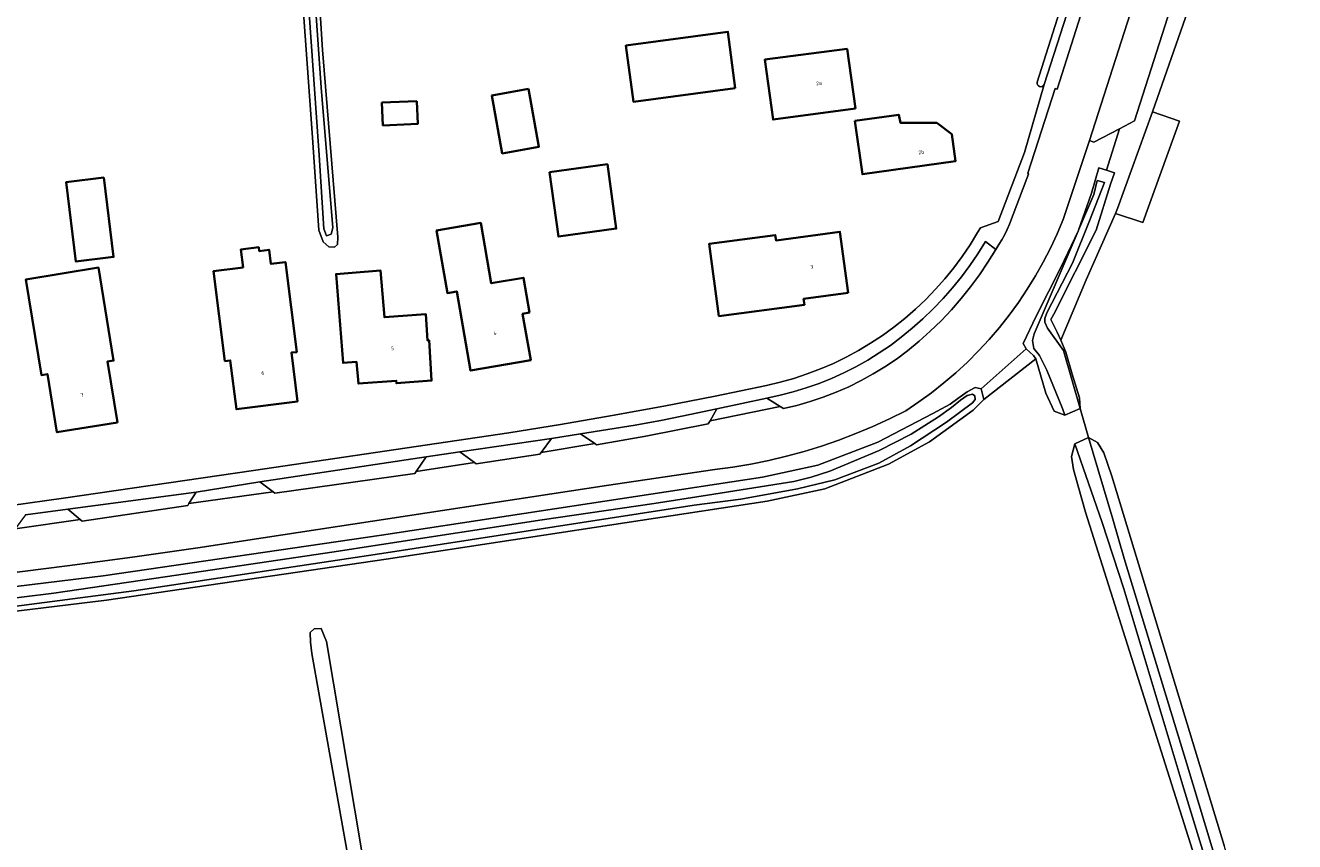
# Model space of a CAD drawing. Header units: metres. Extents: x 229229 to 231729, y 593167 to 595667.
# Tile 24 of 256: x 230158 to 230313, y 593499 to 593599. Entities that reach past the tile are written whole.
import ezdxf
from ezdxf.enums import TextEntityAlignment as Align

# ---------------------------------------------------------------- set-up
doc = ezdxf.new("R2010")
doc.units = ezdxf.units.M
for name, color, linetype, lineweight in [('B-WE-GR-GRAS-GV', 60, 'Continuous', 13), ('B-WE-GR-GROENVOORZIENING-GV', 80, 'Continuous', 18), ('B-WE-OG-BEBOUWING-GV', 7, 'Continuous', 35), ('B-WE-OG-BEBOUWING-T18', 10, 'Continuous', 18), ('B-WE-OG-BEBOUWING_SCHUUR-GV', 7, 'Continuous', 35), ('B-WE-OG-TERREIN_ERF-GV', 7, 'Continuous', 18), ('B-WE-OG-WATER-GV', 130, 'Continuous', 18), ('B-WE-OG-WATER_SLOOT-GV', 120, 'Continuous', 18), ('B-WE-VH-VERHARDING_GESLOTEN-GV', 252, 'Continuous', 18), ('B-WE-VH-VERHARDING_OPEN-GV', 252, 'Continuous', 18)]:
    doc.layers.add(name, color=color, linetype=linetype, lineweight=lineweight)
doc.styles.add('NLCS-ISO-M250-T18', font='NLCS-ISO.ttf', dxfattribs={"height": 0.45})

msp = doc.modelspace()

# ---------------------------------------------------------------- linework, layer by layer
at = {"layer": 'B-WE-GR-GRAS-GV'}
for points in [[(230313.45, 593635.634), (230310.205, 593631.88), (230307.302, 593627.377), (230305.412, 593623.375), (230302.138, 593614.584), (230301.245, 593611.86), (230302.392, 593607.865), (230302.232, 593606.212), (230295.892, 593588.087), (230299.217, 593586.962), (230294.719, 593574.527), (230291.349, 593575.613), (230287.793, 593567.51), (230284.656, 593560.101), (230285.279, 593558.65), (230286.063, 593555.942), (230286.945, 593553.032), (230287.04, 593551.73), (230288.069, 593548.181), (230289.176, 593547.555), (230289.919, 593546.279), (230290.935, 593543.452), (230304.674, 593498.177)], [(230304.155, 593486.999), (230287.697, 593539.013), (230286.785, 593542.206), (230286.237, 593544.255), (230285.964, 593545.86), (230286.387, 593547.387), (230288.069, 593548.181), (230287.04, 593551.73), (230285.151, 593550.92), (230283.84, 593551.406), (230282.831, 593553.598), (230281.598, 593557.801), (230275.244, 593552.831), (230273.933, 593551.52), (230268.576, 593547.62), (230263.547, 593544.903), (230255.777, 593541.887), (230248.688, 593540.365), (230202.014, 593533.254), (230167.747, 593528.252), (230132.161, 593523.897)], [(230197.546, 593495.772), (230192.917, 593521.676), (230192.754, 593523.093), (230192.701, 593524.255), (230193.183, 593524.719), (230194.047, 593524.769), (230194.699, 593523.181), (230199.932, 593492.029)]]:
    msp.add_lwpolyline(points, dxfattribs=at)
msp.add_lwpolyline([(230274.92, 593554.138), (230275.244, 593552.831), (230281.598, 593557.801), (230281.339, 593558.205), (230280.433, 593559.034)], close=True, dxfattribs=at)
at = {"layer": 'B-WE-GR-GROENVOORZIENING-GV'}
for points in [[(230283.444, 593562.643), (230284.227, 593561.099), (230284.656, 593560.101), (230287.793, 593567.51), (230291.349, 593575.613), (230291.63, 593576.253), (230295.892, 593588.087), (230302.232, 593606.212), (230302.392, 593607.865), (230301.245, 593611.86), (230300.497, 593612.465), (230298.588, 593608.336), (230299.79, 593606.005), (230293.713, 593586.966), (230291.865, 593586.011), (230290.28, 593580.929), (230291.233, 593580.627), (230290.756, 593579.23), (230289.019, 593573.592), (230283.8, 593563.277)], [(230276.696, 593571.229), (230275.426, 593572.182), (230274.506, 593570.7), (230273.526, 593569.257), (230272.487, 593567.856), (230271.39, 593566.499), (230270.238, 593565.189), (230269.033, 593563.928), (230267.776, 593562.718), (230266.471, 593561.561), (230265.118, 593560.459), (230263.792, 593559.466), (230262.423, 593558.532), (230261.016, 593557.658), (230259.572, 593556.845), (230258.094, 593556.096), (230256.585, 593555.412), (230255.048, 593554.794), (230253.485, 593554.243), (230251.9, 593553.761), (230250.296, 593553.347), (230248.675, 593553.004), (230250.289, 593551.979), (230250.699, 593551.718), (230252.342, 593552.109), (230253.965, 593552.574), (230255.567, 593553.111), (230257.142, 593553.719), (230258.688, 593554.398), (230260.203, 593555.145), (230261.682, 593555.96), (230263.123, 593556.84), (230264.524, 593557.784), (230265.88, 593558.79), (230267.304, 593559.959), (230268.677, 593561.187), (230269.998, 593562.471), (230271.264, 593563.81), (230272.473, 593565.2), (230273.622, 593566.64), (230274.711, 593568.126), (230275.736, 593569.657)], [(230241.483, 593549.843), (230241.704, 593550.232), (230242.535, 593551.698), (230239.216, 593550.98), (230235.886, 593550.315), (230232.546, 593549.702), (230229.197, 593549.142), (230225.839, 593548.634), (230227.58, 593547.422), (230227.792, 593547.274), (230233.84, 593548.345)], [(230220.838, 593546.137), (230220.993, 593546.345), (230222.256, 593548.039), (230211.048, 593546.396), (230212.825, 593545.092), (230213.045, 593544.93)], [(230188.391, 593541.335), (230205.543, 593543.778), (230205.693, 593543.997), (230206.926, 593545.787), (230186.546, 593542.72), (230188.174, 593541.498)], [(230164.765, 593537.929), (230177.712, 593539.855), (230177.848, 593540.067), (230178.75, 593541.477), (230163.019, 593539.371), (230164.539, 593538.116)]]:
    msp.add_lwpolyline(points, close=True, dxfattribs=at)
msp.add_lwpolyline([(230131.859, 593526.883), (230167.373, 593531.228), (230201.443, 593536.202), (230248.134, 593543.315), (230254.923, 593544.773), (230262.256, 593547.619), (230269.005, 593551.132), (230271.102, 593552.248), (230272.067, 593552.96), (230273.208, 593553.769), (230274.189, 593554.293), (230274.92, 593554.138), (230280.433, 593559.034), (230280.037, 593559.704), (230281.651, 593563.025), (230284.665, 593569.026), (230286.798, 593573.474), (230286.827, 593573.534), (230286.84, 593573.571), (230288.41, 593578.134), (230289.327, 593581.231), (230290.28, 593580.929), (230291.865, 593586.011), (230288.725, 593584.388), (230288.199, 593584.578), (230284.952, 593574.892), (230284.206, 593573.115), (230283.392, 593571.367), (230282.51, 593569.653), (230281.563, 593567.975), (230280.551, 593566.334), (230279.477, 593564.734), (230278.341, 593563.176), (230277.145, 593561.664), (230275.892, 593560.2), (230274.583, 593558.785), (230273.22, 593557.422), (230271.805, 593556.113), (230270.34, 593554.86), (230268.828, 593553.665), (230267.27, 593552.529), (230265.67, 593551.455), (230263.67, 593550.45), (230261.638, 593549.513), (230259.575, 593548.643), (230257.485, 593547.842), (230255.37, 593547.112), (230253.231, 593546.452), (230251.071, 593545.863), (230248.894, 593545.347), (230246.7, 593544.903), (230244.492, 593544.532), (230242.274, 593544.235), (230229.033, 593542.283), (230186.956, 593535.858), (230178.958, 593534.653), (230170.951, 593533.509), (230162.935, 593532.425), (230154.912, 593531.402)], dxfattribs=at)
at = {"layer": 'B-WE-OG-BEBOUWING-GV'}
for points in [[(230244.79, 593590.99), (230243.89, 593597.91), (230231.4, 593596.21), (230232.32, 593589.33)], [(230259.51, 593588.51), (230258.49, 593595.8), (230248.42, 593594.49), (230249.43, 593587.13)], [(230205.77, 593589.397), (230201.503, 593589.213), (230201.624, 593586.413), (230205.891, 593586.597)], [(230259.418, 593586.991), (230260.356, 593580.445), (230271.772, 593582.061), (230271.309, 593585.349), (230269.474, 593586.746), (230265.024, 593586.757), (230264.825, 593587.727)], [(230222.026, 593580.687), (230223.117, 593572.802), (230230.212, 593573.784), (230229.121, 593581.669)], [(230167.428, 593580.021), (230162.818, 593579.449), (230164.022, 593569.738), (230168.632, 593570.31)], [(230219.57, 593563.48), (230218.83, 593567.76), (230214.9, 593567.07), (230213.6, 593574.48), (230208.19, 593573.53), (230209.52, 593565.87), (230210.66, 593566.07), (230212.36, 593556.37), (230219.73, 593557.65), (230218.73, 593563.34)], [(230258.63, 593565.89), (230257.61, 593573.38), (230249.78, 593572.32), (230249.69, 593572.98), (230241.59, 593571.89), (230242.78, 593563.05), (230253.25, 593564.45), (230253.15, 593565.16)], [(230184.488, 593569.014), (230184.184, 593568.976), (230180.88, 593568.56), (230182.27, 593557.53), (230182.93, 593557.62), (230183.67, 593551.64), (230191.16, 593552.59), (230190.42, 593558.57), (230191.06, 593558.65), (230189.69, 593569.67), (230187.91, 593569.446), (230187.688, 593571.176), (230186.471, 593571.02), (230186.411, 593571.491), (230184.212, 593571.208)], [(230169.1, 593550.03), (230167.88, 593557.48), (230168.64, 593557.6), (230166.78, 593568.99), (230157.9, 593567.54), (230159.78, 593555.83), (230160.53, 593555.95), (230161.68, 593548.82)], [(230197.85, 593568.36), (230195.881, 593568.202), (230196.746, 593557.312), (230198.408, 593557.444), (230198.62, 593554.77), (230203.26, 593555.12), (230203.28, 593554.83), (230207.59, 593555.15), (230207.28, 593560.1), (230207.08, 593560.08), (230206.88, 593563.3), (230201.8, 593562.9), (230201.34, 593568.64)]]:
    msp.add_lwpolyline(points, close=True, dxfattribs=at)
at = {"layer": 'B-WE-OG-BEBOUWING_SCHUUR-GV'}
msp.add_lwpolyline([(230219.453, 593590.902), (230214.948, 593590.093), (230216.238, 593582.989), (230220.744, 593583.798)], close=True, dxfattribs=at)
at = {"layer": 'B-WE-OG-TERREIN_ERF-GV'}
for points in [[(230193.269, 593610.588), (230194.22, 593595.7), (230196.088, 593572.711), (230196.073, 593571.822), (230195.689, 593571.516), (230195.016, 593571.532), (230194.292, 593572.16), (230193.794, 593573.592), (230192.938, 593585.531), (230191.821, 593601.386)], [(230156.079, 593539.856), (230162.499, 593540.737), (230185.759, 593544.116), (230210.681, 593547.802), (230217.033, 593548.75), (230223.373, 593549.769), (230229.702, 593550.857), (230236.019, 593552.016), (230242.323, 593553.244), (230248.612, 593554.542), (230250.295, 593554.94), (230251.96, 593555.412), (230253.602, 593555.956), (230255.219, 593556.572), (230256.807, 593557.258), (230258.363, 593558.013), (230259.885, 593558.835), (230261.369, 593559.724), (230262.813, 593560.677), (230264.214, 593561.692), (230265.569, 593562.768), (230266.875, 593563.902), (230268.13, 593565.092), (230269.332, 593566.336), (230270.478, 593567.632), (230271.566, 593568.977), (230272.595, 593570.368), (230273.561, 593571.803), (230274.463, 593573.279), (230274.845, 593573.874), (230276.988, 593574.633), (230280.234, 593583.108), (230282.63, 593591.433), (230282.534, 593591.296), (230282.394, 593591.203), (230282.231, 593591.167), (230282.065, 593591.192), (230281.919, 593591.275), (230281.814, 593591.405), (230281.762, 593591.565), (230281.772, 593591.732), (230284.527, 593600.36)]]:
    msp.add_lwpolyline(points, dxfattribs=at)
for points in [[(230285.407, 593600.059), (230285.415, 593600.23), (230285.361, 593600.392), (230285.252, 593600.524), (230285.103, 593600.608), (230284.934, 593600.633), (230284.767, 593600.595), (230284.625, 593600.5), (230284.527, 593600.36), (230281.772, 593591.732), (230281.762, 593591.565), (230281.814, 593591.405), (230281.919, 593591.275), (230282.065, 593591.192), (230282.231, 593591.167), (230282.394, 593591.203), (230282.534, 593591.296), (230282.63, 593591.433)], [(230243.89, 593597.91), (230244.79, 593590.99), (230232.32, 593589.33), (230231.4, 593596.21)], [(230258.49, 593595.8), (230259.51, 593588.51), (230249.43, 593587.13), (230248.42, 593594.49)], [(230205.77, 593589.397), (230205.891, 593586.597), (230201.624, 593586.413), (230201.503, 593589.213)], [(230259.418, 593586.991), (230264.825, 593587.727), (230265.024, 593586.757), (230269.474, 593586.746), (230271.309, 593585.349), (230271.772, 593582.061), (230260.356, 593580.445)], [(230295.892, 593588.087), (230291.63, 593576.253), (230291.349, 593575.613), (230294.719, 593574.527), (230299.217, 593586.962)], [(230222.026, 593580.687), (230229.121, 593581.669), (230230.212, 593573.784), (230223.117, 593572.802)], [(230168.632, 593570.31), (230164.022, 593569.738), (230162.818, 593579.449), (230167.428, 593580.021)], [(230218.83, 593567.76), (230219.57, 593563.48), (230218.73, 593563.34), (230219.73, 593557.65), (230212.36, 593556.37), (230210.66, 593566.07), (230209.52, 593565.87), (230208.19, 593573.53), (230213.6, 593574.48), (230214.9, 593567.07)], [(230257.61, 593573.38), (230258.63, 593565.89), (230253.15, 593565.16), (230253.25, 593564.45), (230242.78, 593563.05), (230241.59, 593571.89), (230249.69, 593572.98), (230249.78, 593572.32)], [(230186.411, 593571.491), (230186.471, 593571.02), (230187.688, 593571.176), (230187.91, 593569.446), (230189.69, 593569.67), (230191.06, 593558.65), (230190.42, 593558.57), (230191.16, 593552.59), (230183.67, 593551.64), (230182.93, 593557.62), (230182.27, 593557.53), (230180.88, 593568.56), (230184.184, 593568.976), (230184.488, 593569.014), (230184.212, 593571.208)], [(230168.64, 593557.6), (230167.88, 593557.48), (230169.1, 593550.03), (230161.68, 593548.82), (230160.53, 593555.95), (230159.78, 593555.83), (230157.9, 593567.54), (230166.78, 593568.99)], [(230197.85, 593568.36), (230201.34, 593568.64), (230201.8, 593562.9), (230206.88, 593563.3), (230207.08, 593560.08), (230207.28, 593560.1), (230207.59, 593555.15), (230203.28, 593554.83), (230203.26, 593555.12), (230198.62, 593554.77), (230198.408, 593557.444), (230196.746, 593557.312), (230195.881, 593568.202)]]:
    msp.add_lwpolyline(points, close=True, dxfattribs=at)
at = {"layer": 'B-WE-OG-WATER-GV'}
for points in [[(230147.687, 593653.837), (230167.791, 593656.553), (230187.038, 593658.64), (230188.004, 593658.511), (230188.648, 593657.845), (230188.798, 593654.109), (230193.825, 593582.76), (230194.39, 593573.729), (230194.728, 593572.903), (230195.291, 593573.091), (230195.479, 593573.88), (230194.052, 593591.052), (230192.373, 593615.09), (230190.983, 593637.148), (230189.706, 593657.859), (230190.532, 593658.422), (230192.447, 593658.798), (230199.471, 593659.7), (230211.716, 593660.902), (230251.804, 593665.902), (230279.824, 593668.568)], [(230154.501, 593527.206), (230171.112, 593529.395), (230202.02, 593534.046), (230239.765, 593539.87), (230245.468, 593540.631), (230252.422, 593541.861), (230256.993, 593542.999), (230262.359, 593545.039), (230266.265, 593547.143), (230270.665, 593550.042), (230273.863, 593552.404), (230274.164, 593552.833), (230274.142, 593553.284), (230273.842, 593553.477), (230273.198, 593553.306), (230272.361, 593552.747), (230271.26, 593551.862), (230269.703, 593550.696), (230266.351, 593548.583), (230262.402, 593546.586), (230256.359, 593544.057), (230254.084, 593543.327), (230251.959, 593542.79), (230241.397, 593541.084), (230234.859, 593540.087), (230221.119, 593538.064), (230200.908, 593534.963), (230195.65, 593534.148), (230174.961, 593531.11), (230161.327, 593529.089), (230153.364, 593528.112)], [(230310.804, 593472.655), (230300.07, 593508.307), (230292.442, 593533.347), (230291.044, 593538.179), (230288.069, 593548.181), (230286.387, 593547.387), (230289.727, 593537.752), (230292.369, 593529.612), (230299.743, 593505.1), (230311.932, 593465.169)]]:
    msp.add_lwpolyline(points, dxfattribs=at)
msp.add_lwpolyline([(230286.84, 593573.571), (230286.827, 593573.534), (230286.798, 593573.474), (230281.417, 593560.892), (230281.181, 593560.055), (230281.374, 593559.067), (230282.04, 593558.208), (230282.963, 593556.404), (230284.874, 593551.71), (230285.151, 593550.92), (230287.04, 593551.73), (230284.983, 593558.823), (230283.019, 593561.584), (230282.704, 593562.3), (230282.725, 593562.748), (230282.956, 593563.47), (230286.106, 593569.557), (230288.171, 593574.72), (230290.036, 593579.43), (230289.135, 593579.686), (230288.708, 593577.939)], close=True, dxfattribs=at)
at = {"layer": 'B-WE-OG-WATER_SLOOT-GV'}
for points in [[(230279.824, 593668.568), (230251.804, 593665.902), (230211.716, 593660.902), (230199.471, 593659.7), (230192.447, 593658.798), (230190.532, 593658.422), (230189.706, 593657.859), (230190.983, 593637.148), (230192.373, 593615.09), (230194.052, 593591.052), (230195.479, 593573.88), (230195.291, 593573.091), (230194.728, 593572.903), (230194.39, 593573.729), (230193.825, 593582.76), (230188.798, 593654.109), (230188.648, 593657.845), (230188.004, 593658.511), (230187.038, 593658.64), (230167.791, 593656.553), (230147.687, 593653.837)], [(230191.821, 593601.386), (230192.938, 593585.531), (230193.794, 593573.592), (230194.292, 593572.16), (230195.016, 593571.532), (230195.689, 593571.516), (230196.073, 593571.822), (230196.088, 593572.711), (230194.22, 593595.7), (230193.269, 593610.588)], [(230132.161, 593523.897), (230167.747, 593528.252), (230202.014, 593533.254), (230248.688, 593540.365), (230255.777, 593541.887), (230263.547, 593544.903), (230268.576, 593547.62), (230273.933, 593551.52), (230275.244, 593552.831), (230274.92, 593554.138), (230274.189, 593554.293), (230273.208, 593553.769), (230272.067, 593552.96), (230271.102, 593552.248), (230269.005, 593551.132), (230262.256, 593547.619), (230254.923, 593544.773), (230248.134, 593543.315), (230201.443, 593536.202), (230167.373, 593531.228), (230131.859, 593526.883)], [(230153.364, 593528.112), (230161.327, 593529.089), (230174.961, 593531.11), (230195.65, 593534.148), (230200.908, 593534.963), (230221.119, 593538.064), (230234.859, 593540.087), (230241.397, 593541.084), (230251.959, 593542.79), (230254.084, 593543.327), (230256.359, 593544.057), (230262.402, 593546.586), (230266.351, 593548.583), (230269.703, 593550.696), (230271.26, 593551.862), (230272.361, 593552.747), (230273.198, 593553.306), (230273.842, 593553.477), (230274.142, 593553.284), (230274.164, 593552.833), (230273.863, 593552.404), (230270.665, 593550.042), (230266.265, 593547.143), (230262.359, 593545.039), (230256.993, 593542.999), (230252.422, 593541.861), (230245.468, 593540.631), (230239.765, 593539.87), (230202.02, 593534.046), (230171.112, 593529.395), (230154.501, 593527.206)], [(230311.932, 593465.169), (230299.743, 593505.1), (230292.369, 593529.612), (230289.727, 593537.752), (230286.387, 593547.387), (230285.964, 593545.86), (230286.237, 593544.255), (230286.785, 593542.206), (230287.697, 593539.013), (230304.155, 593486.999)], [(230199.932, 593492.029), (230194.699, 593523.181), (230194.047, 593524.769), (230193.183, 593524.719), (230192.701, 593524.255), (230192.754, 593523.093), (230192.917, 593521.676), (230197.546, 593495.772)]]:
    msp.add_lwpolyline(points, dxfattribs=at)
for points in [[(230286.84, 593573.571), (230288.708, 593577.939), (230289.135, 593579.686), (230290.036, 593579.43), (230288.171, 593574.72), (230286.106, 593569.557), (230282.956, 593563.47), (230282.725, 593562.748), (230282.704, 593562.3), (230283.019, 593561.584), (230284.983, 593558.823), (230287.04, 593551.73), (230286.945, 593553.032), (230286.063, 593555.942), (230285.279, 593558.65), (230284.656, 593560.101), (230284.227, 593561.099), (230283.444, 593562.643), (230283.8, 593563.277), (230289.019, 593573.592), (230290.756, 593579.23), (230291.233, 593580.627), (230290.28, 593580.929), (230289.327, 593581.231), (230288.41, 593578.134)], [(230285.151, 593550.92), (230284.874, 593551.71), (230282.963, 593556.404), (230282.04, 593558.208), (230281.374, 593559.067), (230281.181, 593560.055), (230281.417, 593560.892), (230286.798, 593573.474), (230284.665, 593569.026), (230281.651, 593563.025), (230280.037, 593559.704), (230280.433, 593559.034), (230281.339, 593558.205), (230281.598, 593557.801), (230282.831, 593553.598), (230283.84, 593551.406)], [(230288.069, 593548.181), (230291.044, 593538.179), (230292.442, 593533.347), (230300.07, 593508.307), (230310.804, 593472.655), (230316.455, 593456.408), (230317.494, 593456.498), (230316.699, 593458.673), (230315.496, 593462.082), (230304.674, 593498.177), (230290.935, 593543.452), (230289.919, 593546.279), (230289.176, 593547.555)]]:
    msp.add_lwpolyline(points, close=True, dxfattribs=at)
at = {"layer": 'B-WE-VH-VERHARDING_GESLOTEN-GV'}
for points in [[(230154.912, 593531.402), (230162.935, 593532.425), (230170.951, 593533.509), (230178.958, 593534.653), (230186.956, 593535.858), (230229.033, 593542.283), (230242.274, 593544.235), (230244.492, 593544.532), (230246.7, 593544.903), (230248.894, 593545.347), (230251.071, 593545.863), (230253.231, 593546.452), (230255.37, 593547.112), (230257.485, 593547.842), (230259.575, 593548.643), (230261.638, 593549.513), (230263.67, 593550.45), (230265.67, 593551.455), (230267.27, 593552.529), (230268.828, 593553.665), (230270.34, 593554.86), (230271.805, 593556.113), (230273.22, 593557.422), (230274.583, 593558.785), (230275.892, 593560.2), (230277.145, 593561.664), (230278.341, 593563.176), (230279.477, 593564.734), (230280.551, 593566.334), (230281.563, 593567.975), (230282.51, 593569.653), (230283.392, 593571.367), (230284.206, 593573.115), (230284.952, 593574.892), (230288.199, 593584.578), (230296.719, 593611.205)], [(230287.118, 593599.985), (230284.211, 593590.866), (230283.978, 593590.93), (230280.615, 593580.553), (230280.716, 593580.428), (230280.509, 593579.904), (230278.378, 593574.318), (230278.101, 593573.67), (230277.794, 593573.035), (230277.457, 593572.416), (230277.091, 593571.813), (230276.696, 593571.229), (230275.736, 593569.657), (230274.711, 593568.126), (230273.622, 593566.64), (230272.473, 593565.2), (230271.264, 593563.81), (230269.998, 593562.471), (230268.677, 593561.187), (230267.304, 593559.959), (230265.88, 593558.79), (230264.524, 593557.784), (230263.123, 593556.84), (230261.682, 593555.96), (230260.203, 593555.145), (230258.688, 593554.398), (230257.142, 593553.719), (230255.567, 593553.111), (230253.965, 593552.574), (230252.342, 593552.109), (230250.699, 593551.718), (230250.289, 593551.979), (230241.704, 593550.232), (230241.483, 593549.843), (230233.84, 593548.345), (230227.792, 593547.274), (230227.58, 593547.422), (230220.993, 593546.345), (230220.838, 593546.137), (230213.045, 593544.93), (230212.825, 593545.092), (230205.693, 593543.997), (230205.543, 593543.778), (230188.391, 593541.335), (230188.174, 593541.498), (230177.848, 593540.067), (230177.712, 593539.855), (230164.765, 593537.929), (230164.539, 593538.116), (230156.567, 593536.967)]]:
    msp.add_lwpolyline(points, dxfattribs=at)
at = {"layer": 'B-WE-VH-VERHARDING_OPEN-GV'}
for points in [[(230298.588, 593608.336), (230297.199, 593611.032), (230296.719, 593611.205), (230288.199, 593584.578), (230288.725, 593584.388), (230291.865, 593586.011), (230293.713, 593586.966), (230299.79, 593606.005)], [(230248.675, 593553.004), (230242.535, 593551.698), (230241.704, 593550.232), (230250.289, 593551.979)], [(230225.839, 593548.634), (230222.256, 593548.039), (230220.993, 593546.345), (230227.58, 593547.422)], [(230212.825, 593545.092), (230211.048, 593546.396), (230206.926, 593545.787), (230205.693, 593543.997)], [(230186.546, 593542.72), (230178.75, 593541.477), (230177.848, 593540.067), (230188.174, 593541.498)], [(230157.825, 593538.686), (230156.567, 593536.967), (230164.539, 593538.116), (230163.019, 593539.371)]]:
    msp.add_lwpolyline(points, close=True, dxfattribs=at)
for points in [[(230285.407, 593600.059), (230282.63, 593591.433), (230280.234, 593583.108), (230276.988, 593574.633), (230274.845, 593573.874), (230274.463, 593573.279), (230273.561, 593571.803), (230272.595, 593570.368), (230271.566, 593568.977), (230270.478, 593567.632), (230269.332, 593566.336), (230268.13, 593565.092), (230266.875, 593563.902), (230265.569, 593562.768), (230264.214, 593561.692), (230262.813, 593560.677), (230261.369, 593559.724), (230259.885, 593558.835), (230258.363, 593558.013), (230256.807, 593557.258), (230255.219, 593556.572), (230253.602, 593555.956), (230251.96, 593555.412), (230250.295, 593554.94), (230248.612, 593554.542), (230242.323, 593553.244), (230236.019, 593552.016), (230229.702, 593550.857), (230223.373, 593549.769), (230217.033, 593548.75), (230210.681, 593547.802), (230185.759, 593544.116), (230162.499, 593540.737), (230156.079, 593539.856)], [(230157.825, 593538.686), (230163.019, 593539.371), (230178.75, 593541.477), (230186.546, 593542.72), (230206.926, 593545.787), (230211.048, 593546.396), (230222.256, 593548.039), (230225.839, 593548.634), (230229.197, 593549.142), (230232.546, 593549.702), (230235.886, 593550.315), (230239.216, 593550.98), (230242.535, 593551.698), (230248.675, 593553.004), (230250.296, 593553.347), (230251.9, 593553.761), (230253.485, 593554.243), (230255.048, 593554.794), (230256.585, 593555.412), (230258.094, 593556.096), (230259.572, 593556.845), (230261.016, 593557.658), (230262.423, 593558.532), (230263.792, 593559.466), (230265.118, 593560.459), (230266.471, 593561.561), (230267.776, 593562.718), (230269.033, 593563.928), (230270.238, 593565.189), (230271.39, 593566.499), (230272.487, 593567.856), (230273.526, 593569.257), (230274.506, 593570.7), (230275.426, 593572.182), (230276.696, 593571.229), (230277.091, 593571.813), (230277.457, 593572.416), (230277.794, 593573.035), (230278.101, 593573.67), (230278.378, 593574.318), (230280.509, 593579.904), (230280.716, 593580.428), (230280.615, 593580.553), (230283.978, 593590.93), (230284.211, 593590.866), (230287.118, 593599.985)]]:
    msp.add_lwpolyline(points, dxfattribs=at)

# ---------------------------------------------------------------- texts
at = {"layer": 'B-WE-OG-BEBOUWING-T18', "style": 'NLCS-ISO-M250-T18'}
for s, rotation, p in [('2a', 7.8, (230255.039, 593591.601)), ('2b', 8.1, (230267.58, 593583.147)), ('3', 7.6, (230254.157, 593569.095)), ('4', 9.9, (230215.361, 593560.951)), ('5', 4.5, (230202.795, 593559.096)), ('6', 7.1, (230186.912, 593556.083)), ('7', 9.2, (230164.746, 593553.373))]:
    msp.add_text(s, height=0.45, rotation=rotation, dxfattribs=at).set_placement(p, align=Align.MIDDLE)

doc.saveas('drawing.dxf')
